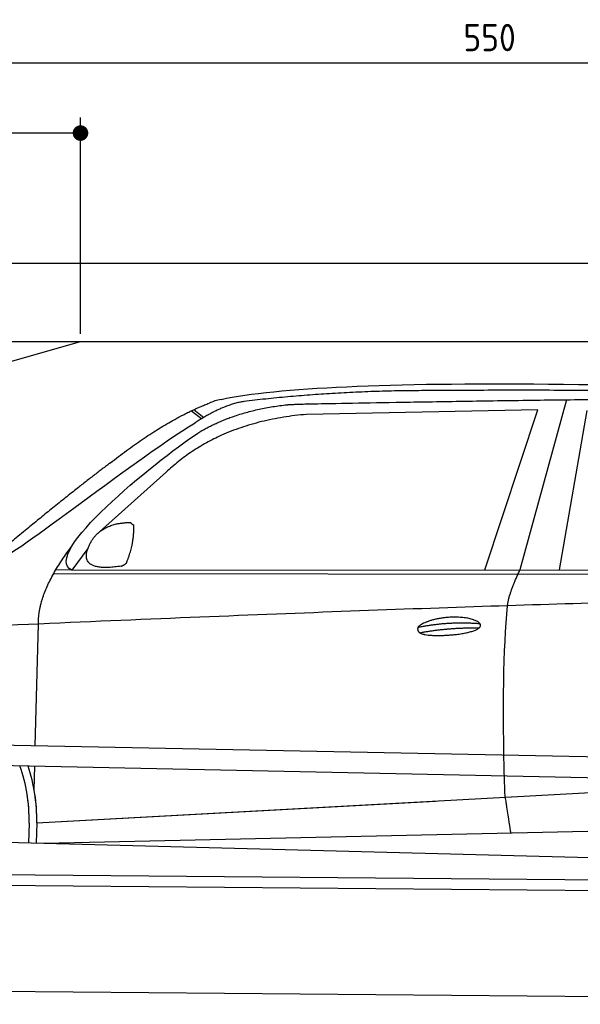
# Model space of a CAD drawing. Header units: millimetres. Extents: x -411 to 6777, y 0 to 6627.
# Tile 4 of 6: x 1744 to 3183, y 4100 to 6627. Entities that reach past the tile are written whole.
import ezdxf

# ---------------------------------------------------------------- set-up
doc = ezdxf.new("R2010")
doc.units = ezdxf.units.MM
doc.layers.add('4', color=3, linetype='Continuous')
for name, color, linetype, lineweight in [('car', 10, 'Continuous', 25), ('Freiraum', 7, 'Continuous', 25), ('Gebäude', 7, 'Continuous', 25), ('Plattform', 7, 'Continuous', 25)]:
    doc.layers.add(name, color=color, linetype=linetype, lineweight=lineweight)
doc.styles.get("Standard").update_dxf_attribs({"font": 'ISOCP.SHX'})
doc.dimstyles.new('GEN-ISO', dxfattribs={"dimscale": 20, "dimtxt": 3.5, "dimasz": 2, "dimexe": 2, "dimexo": 1, "dimgap": 1.5, "dimtad": 1, "dimdec": 1, "dimlfac": 0.1, "dimdsep": 46, "dimtxsty": 'STANDARD', "dimblk": 'PUNKT', "dimcen": 2, "dimclrd": 256, "dimclre": 256, "dimclrt": 2, "dimadec": 0, "dimazin": 0, "dimtp": 0.1, "dimtm": 0.1, "dimtfac": 0.71, "dimtdec": 1, "dimtmove": 2, "dimatfit": 3, "dimldrblk": 'PUNKT', "dimfxl": 2, "dimtolj": 1, "dimarcsym": 0})

# ---------------------------------------------------------------- blocks, each defined once
blk = doc.blocks.new('PUNKT')
at = {"layer": '4', "color": 0, "linetype": 'ByBlock'}
blk.add_line((-0.5, 0), (-1, 0), dxfattribs=at)
at = {"layer": '4', "color": 0, "linetype": 'ByBlock', "const_width": 0.5}
blk.add_lwpolyline([(-0.25, 0, 1), (0.25, 0, 1)], format="xyb", close=True, dxfattribs=at)
blk = doc.blocks.new('*D179')
at = {"layer": '4', "lineweight": -2, "transparency": 16777216}
for p, q in [((200, 5820.9), (200, 6555.8)), ((5700, 6020.9), (5700, 6555.8)), ((240, 6515.8), (5660, 6515.8))]:
    blk.add_line(p, q, dxfattribs=at)
at = {"layer": 'Defpoints', "color": 0, "transparency": 16777216}
for p in [(5700, 6515.8), (5700, 6000.9), (200, 5800.9)]:
    blk.add_point(p, dxfattribs=at)
at = {"layer": '4', "lineweight": -2, "transparency": 16777216, "xscale": 40, "yscale": 40, "zscale": 40, "rotation": 180}
blk.add_blockref('PUNKT', (200, 6515.8), dxfattribs=at)
at = {"layer": '4', "lineweight": -2, "transparency": 16777216, "xscale": 40, "yscale": 40, "zscale": 40}
blk.add_blockref('PUNKT', (5700, 6515.8), dxfattribs=at)
at = {"layer": '4', "color": 2, "transparency": 16777216, "insert": (2950, 6580.8), "char_height": 70, "attachment_point": 5}
blk.add_mtext('550', dxfattribs=at)
blk = doc.blocks.new('Car')
at = {"layer": 'car'}
for p, q in [((3095.4, 5680.1), (2980.1, 5242.1)), ((2133.3, 5643.1), (2159.5, 5622.8)), ((2139.1, 5645.9), (2164.7, 5626)), ((3022.3, 5653.7), (2428.6, 5636.3)), ((2890.1, 5241.3), (3022.3, 5653.7)), ((3081.8, 5243.1), (3148.9, 5652.9)), ((2069.2, 5484.4), (1899.8, 5330.5)), ((1870.5, 5287), (1829.9, 5231)), ((1829.9, 5231), (4481.7, 5256.7)), ((1783, 5221.7), (4426.3, 5242.7)), ((1829.9, 5231), (1788.7, 5231.7)), ((1739.9, 4779.5), (1745.2, 5092)), ((1738, 4666.5), (1739, 4727.1)), ((1745.3, 4581.9), (3614.3, 4701.2)), ((1745.3, 4581.9), (2768.8, 4647.2)), ((1725.7, 4581.1), (1724.8, 4530.7)), ((1745.3, 4581.9), (1744.6, 4530.3)), ((1765.1, 4530), (3650.5, 4588.6)), ((1666.6, 4531.7), (3715.6, 4497))]:
    blk.add_line(p, q, dxfattribs=at)
for centre, radius, start, end in [((2247.6, 5502.8), 174.5, 102.8736, 113.54), ((1321.2, 4587.9), 404.6, 359.0314, 20.1942), ((1321.2, 4587.9), 424.2, 359.1908, 19.1882), ((1321.2, 4587.9), 404.6, 359.0315, 10.2025), ((1321.2, 4587.9), 424.2, 359.1908, 9.6942)]:
    blk.add_arc(centre, radius, start, end, dxfattribs=at)
for points, degree in [([(2208.8, 5672.9), (2495.8, 5737.1), (3380.9, 5732), (4553.4, 5679.4)], 3), ([(2739.2, 5700.1), (2496.4, 5697.8), (2267.3, 5667.9)], 2), ([(3703.5, 5694.3), (3355.1, 5710.5), (2739.2, 5700.1)], 2), ([(1926, 5507.4), (2066.1, 5618.9), (2178, 5662.7)], 2), ([(2267.3, 5667.9), (2211.1, 5658.3), (2143.2, 5612.4)], 2), ([(2149.8, 5585.7), (2243, 5644.3), (2378.5, 5660.7)], 2), ([(2428.6, 5636.3), (2204.7, 5615), (2069.2, 5484.4)], 2), ([(1630, 5253.6), (1665.7, 5250.2), (1965.7, 5501.8), (2143.2, 5612.4)], 3), ([(1829.9, 5231), (1746.5, 5270.3), (2038.3, 5509.3), (2149.8, 5585.7)], 3), ([(1926, 5507.4), (1845.5, 5446.2), (1743.9, 5361.8), (1615.5, 5255.4), (1621.4, 5253.5)], 4), ([(1878.6, 5304.8), (1894.8, 5335.2), (1937.4, 5349.6)], 2), ([(1937.4, 5349.6), (1966.1, 5355.7), (1979, 5354.6)], 2), ([(1969.6, 5250.4), (1990.5, 5303.6), (1987.5, 5348.5)], 2), ([(1979, 5354.6), (1985.1, 5348.5), (1987.5, 5348.5)], 2), ([(1745.2, 5092), (1742.1, 5175.6), (1829.9, 5293.7)], 2), ([(1956.2, 5242.6), (1834.1, 5222.7), (1878.6, 5304.8)], 2), ([(1956.2, 5242.6), (1962.2, 5244.4), (1969.6, 5250.4)], 2), ([(2949, 5149.9), (2951.9, 5181), (2980.1, 5242.1)], 2), ([(4701, 5187), (3824.4, 5207.4), (1392.3, 5072.9)], 2), ([(2719.4, 5092.5), (2794.8, 5109.4), (2878.4, 5103.7)], 2), ([(2724.5, 5078.7), (2798.5, 5093.3), (2876.4, 5092.5)], 2)]:
    blk.add_open_spline(points, degree=degree, dxfattribs=at)
for points, degree, knots in [([(2378.5, 5660.7), (2405, 5663), (2544.4, 5666.1), (3565.6, 5695.6), (4185.9, 5694.9), (4642.9, 5526.4), (4620.8, 5352.6)], 4, [0.0821318, 0.0821318, 0.0821318, 0.0821318, 0.0821318, 0.258851, 0.508851, 1, 1, 1, 1, 1]), ([(2947.3, 4658.6), (2946.7, 4672.2), (2946.2, 4685.5), (2945.6, 4698.7), (2938.3, 4888.5), (2939.4, 5038.9), (2949, 5149.9)], 3, [0, 0, 0, 0, 0.064923, 0.064923, 0.064923, 1, 1, 1, 1]), ([(2719.4, 5092.5), (2723.6, 5097.6), (2744.6, 5114), (2827.3, 5134.1), (2942.7, 5098), (2834, 5069.4), (2749.2, 5070), (2714.8, 5073.6), (2719.4, 5092.5)], 5, [0, 0, 0, 0, 0, 0, 0.300106, 0.500106, 0.700106, 1, 1, 1, 1, 1, 1]), ([(2947.3, 4658.6), (2948, 4654), (2948.7, 4649.5), (2949.4, 4645.1), (2950.1, 4641.1), (2950.7, 4637.2), (2951.3, 4633.5), (2956.1, 4603.3), (2959.8, 4581.3), (2962.5, 4567.2)], 3, [-0.000011, -0.000011, -0.000011, -0.000011, 0.107576, 0.107576, 0.107576, 0.206414, 0.206414, 0.206414, 1, 1, 1, 1])]:
    blk.add_open_spline(points, degree=degree, knots=knots, dxfattribs=at)
blk = doc.blocks.new('_Dot')
at = {"color": 0, "linetype": 'ByBlock', "lineweight": -2}
blk.add_line((-0.5, 0), (-1, 0), dxfattribs=at)
at = {"color": 0, "linetype": 'ByBlock', "const_width": 0.5}
blk.add_lwpolyline([(-0.25, 0, 1), (0.25, 0, 1)], format="xyb", close=True, dxfattribs=at)
blk = doc.blocks.new('*D185')
at = {"layer": '4', "lineweight": -2, "transparency": 16777216}
for p, q in [((200, 5820.9), (200, 6375.7)), ((1899.7, 5820.8), (1899.7, 6375.7)), ((1859.7, 6335.7), (240, 6335.7))]:
    blk.add_line(p, q, dxfattribs=at)
at = {"layer": 'Defpoints', "color": 0, "transparency": 16777216}
for p in [(200, 6335.7), (200, 5800.9), (1899.7, 5800.8)]:
    blk.add_point(p, dxfattribs=at)
at = {"layer": '4', "lineweight": -2, "transparency": 16777216, "xscale": 40, "yscale": 40, "zscale": 40, "rotation": 180}
blk.add_blockref('_Dot', (200, 6335.7), dxfattribs=at)
at = {"layer": '4', "lineweight": -2, "transparency": 16777216, "xscale": 40, "yscale": 40, "zscale": 40}
blk.add_blockref('_Dot', (1899.7, 6335.7), dxfattribs=at)
at = {"layer": '4', "color": 2, "transparency": 16777216, "insert": (1049.8, 6400.7), "char_height": 70, "attachment_point": 5}
blk.add_mtext('170', dxfattribs=at)
blk = doc.blocks.new('Plattform OG 6200 550')
at = {"layer": 'Plattform'}
for p, q in [((5482.3, 4689.6), (348.5, 4792)), ((5481.2, 4633.6), (347.5, 4741)), ((440.2, 4443.6), (5395, 4400.4)), ((446, 4416.5), (5394.8, 4373.4)), ((5437.5, 4100), (372.6, 4144.2))]:
    blk.add_line(p, q, dxfattribs=at)
blk = doc.blocks.new('Gebäude_360_GT200')
at = {"layer": 'Freiraum'}
blk.add_lwpolyline([(200, 5550.9), (350, 5550.9), (350, 5400.9), (499.8, 5400.9), (1900, 5800.9)], dxfattribs=at)
at = {"layer": 'Gebäude'}
for p, q in [((5900, 6000.8), (0, 6000.8)), ((200, 5800.9), (5700, 5800.9))]:
    blk.add_line(p, q, dxfattribs=at)

msp = doc.modelspace()

# ---------------------------------------------------------------- block references
at = {"layer": 'car', "rotation": 359.4752422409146}
msp.add_blockref('Car', (0, 0), dxfattribs=at)
at = {"layer": 'Gebäude', "linetype": 'Continuous'}
msp.add_blockref('Gebäude_360_GT200', (0, 0), dxfattribs=at)
at = {"layer": 'Plattform'}
msp.add_blockref('Plattform OG 6200 550', (0, 0), dxfattribs=at)

# ---------------------------------------------------------------- dimensions: what is measured, and where the dimension line sits
at = {"layer": '4'}
for base, p1, p2, override, picture, middle in [((5700, 6515.8), (200, 5800.88), (5700, 6000.88), {"dimtdec": 3, "dimtolj": 0}, '*D179', (2950, 6580.8)), ((200, 6335.7), (1899.68, 5800.79), (200, 5800.88), {"dimblk1": 'Dot', "dimblk2": 'Dot', "dimsah": 1, "dimtdec": 3, "dimtolj": 0}, '*D185', (1049.84, 6400.7))]:
    dim = msp.add_linear_dim(base=base, p1=p1, p2=p2, dimstyle='GEN-ISO', override=override, dxfattribs=at)
    dim.commit()
    dim.dimension.update_dxf_attribs({"geometry": picture, "text_midpoint": middle})

doc.saveas('drawing.dxf')
